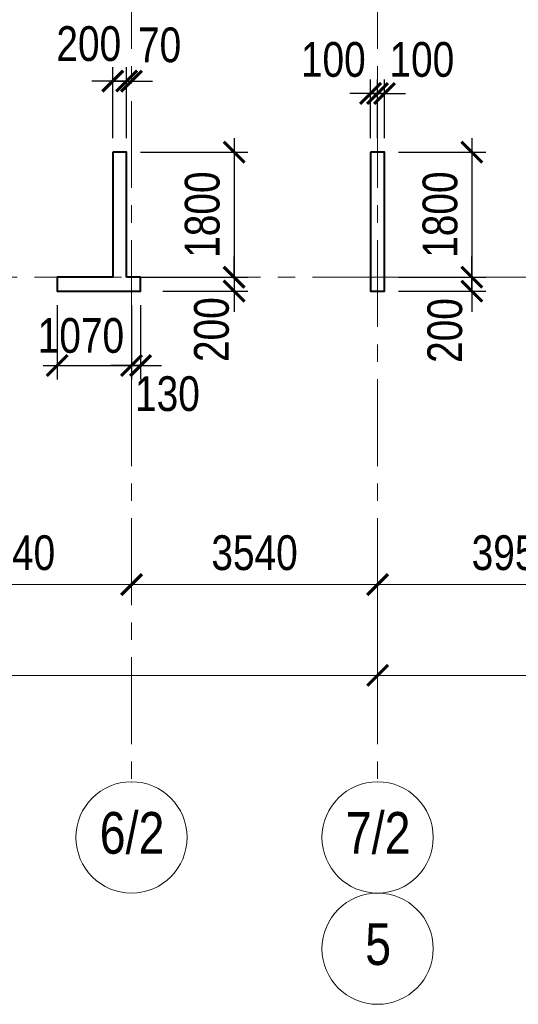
# Model space of a CAD drawing. Extents: x -8631841 to -8525813, y 4017860 to 4564755.
# Tile 97 of 112: x -8585631 to -8578457, y 4528450 to 4542612. Entities that reach past the tile are written whole.
import ezdxf
from ezdxf.enums import TextEntityAlignment as Align

# ---------------------------------------------------------------- set-up
doc = ezdxf.new("R2010")
doc.units = 0
doc.header["$LTSCALE"] = 1000
doc.header["$MEASUREMENT"] = 0
doc.linetypes.add('CENTER', pattern=[2, 1.25, -0.25, 0.25, -0.25])
for name, color, linetype, lineweight in [('СК-040-С(тены)', 12, 'Continuous', 40), ('СК-043-С-ПИЛОНЫ', 5, 'Continuous', 40), ('СК-100-О(си)', 7, 'CENTER', 15), ('СК-100-О(си)_имя', 7, 'CENTER', 15), ('СК-110-О-РАЗМЕРЫ', 7, 'Continuous', 15), ('СК-300-Р(азмеры)', 7, 'Continuous', 20), ('СК-343-Р-КОЛОННЫ', 7, 'Continuous', 13)]:
    doc.layers.add(name, color=color, linetype=linetype, lineweight=lineweight)
doc.styles.add('RUSS', font='arial.ttf', dxfattribs={"width": 0.8})
doc.dimstyles.new('100-200', dxfattribs={"dimscale": 0, "dimtxt": 500, "dimasz": 300, "dimexe": 200, "dimexo": 200, "dimgap": 200, "dimtad": 1, "dimdec": 0, "dimzin": 0, "dimdsep": 46, "dimtxsty": 'RUSS', "dimblk": 'ARCHTICK', "dimcen": 0.096, "dimdle": 200, "dimclrd": 7, "dimclre": 7, "dimclrt": 256, "dimadec": 0, "dimazin": 0, "dimtfac": 1, "dimtdec": 0, "dimtmove": 2, "dimatfit": 3, "dimldrblk": 'OBLIQUE', "dimfxl": 1, "dimtolj": 1, "dimtzin": 0, "dimarcsym": 0})

# ---------------------------------------------------------------- blocks, each defined once
blk = doc.blocks.new('A$Cc2edbf5f')
at = {"layer": 'СК-040-С(тены)'}
for points in [[(18360, 0), (17560, 0), (17560, -200), (18760, -200), (18760, 0)], [(18760, 0), (18560, 0)]]:
    blk.add_lwpolyline(points, dxfattribs=at)
at = {"layer": 'СК-043-С-ПИЛОНЫ'}
for points in [[(18360, 1800), (18360, 0)], [(18560, 0), (18560, 1800), (18360, 1800)], [(22070, 1800), (22070, -200), (22270, -200), (22270, 1800), (22070, 1800)], [(18360, -200), (18360, -200), (18560, -200), (18560, -200)]]:
    blk.add_lwpolyline(points, dxfattribs=at)
blk = doc.blocks.new('_ArchTick')
at = {"color": 0, "linetype": 'ByBlock', "const_width": 0.15}
blk.add_lwpolyline([(-0.5, -0.5), (0.5, 0.5)], dxfattribs=at)
blk = doc.blocks.new('*D139')
at = {"layer": 'Defpoints', "color": 0, "transparency": 16777216}
for p in [(-28730, -3370), (-25290, -3370), (-25290, -4421)]:
    blk.add_point(p, dxfattribs=at)
at = {"layer": 'СК-110-О-РАЗМЕРЫ', "color": 7, "lineweight": -2, "transparency": 16777216}
for p, q in [((-28730, -3570), (-28730, -4621)), ((-25290, -3570), (-25290, -4621)), ((-28930, -4421), (-25090, -4421))]:
    blk.add_line(p, q, dxfattribs=at)
at = {"layer": 'СК-110-О-РАЗМЕРЫ', "color": 7, "lineweight": -2, "transparency": 16777216, "xscale": 300, "yscale": 300, "zscale": 300, "rotation": 180}
blk.add_blockref('_ArchTick', (-28730, -4421), dxfattribs=at)
at = {"layer": 'СК-110-О-РАЗМЕРЫ', "color": 7, "lineweight": -2, "transparency": 16777216, "xscale": 300, "yscale": 300, "zscale": 300}
blk.add_blockref('_ArchTick', (-25290, -4421), dxfattribs=at)
at = {"layer": 'СК-110-О-РАЗМЕРЫ', "transparency": 16777216, "insert": (-27010, -3965), "char_height": 500, "attachment_point": 5, "style": 'RUSS'}
blk.add_mtext('\\A1;3440', dxfattribs=at)
blk = doc.blocks.new('_Oblique')
at = {"color": 0, "linetype": 'ByBlock', "lineweight": -2}
blk.add_line((-0.5, -0.5), (0.5, 0.5), dxfattribs=at)
blk = doc.blocks.new('*D140')
at = {"layer": 'Defpoints', "color": 0, "transparency": 16777216}
for p in [(-25290, -3370), (-21750, -3370), (-25290, -4421)]:
    blk.add_point(p, dxfattribs=at)
at = {"layer": 'СК-110-О-РАЗМЕРЫ', "color": 7, "lineweight": -2, "transparency": 16777216}
for p, q in [((-25290, -3570), (-25290, -4621)), ((-21750, -3570), (-21750, -4621)), ((-21550, -4421), (-25490, -4421))]:
    blk.add_line(p, q, dxfattribs=at)
at = {"layer": 'СК-110-О-РАЗМЕРЫ', "color": 7, "lineweight": -2, "transparency": 16777216, "xscale": 300, "yscale": 300, "zscale": 300, "rotation": 180}
blk.add_blockref('_ArchTick', (-25290, -4421), dxfattribs=at)
at = {"layer": 'СК-110-О-РАЗМЕРЫ', "color": 7, "lineweight": -2, "transparency": 16777216, "xscale": 300, "yscale": 300, "zscale": 300}
blk.add_blockref('_ArchTick', (-21750, -4421), dxfattribs=at)
at = {"layer": 'СК-110-О-РАЗМЕРЫ', "transparency": 16777216, "insert": (-23520, -3965), "char_height": 500, "attachment_point": 5, "style": 'RUSS'}
blk.add_mtext('\\A1;3540', dxfattribs=at)
blk = doc.blocks.new('*D141')
at = {"layer": 'Defpoints', "color": 0, "transparency": 16777216}
for p in [(-21750, -3370), (-17800, -3370), (-17800, -4421)]:
    blk.add_point(p, dxfattribs=at)
at = {"layer": 'СК-110-О-РАЗМЕРЫ', "color": 7, "lineweight": -2, "transparency": 16777216}
for p, q in [((-21750, -3570), (-21750, -4621)), ((-17800, -3570), (-17800, -4621)), ((-21950, -4421), (-17600, -4421))]:
    blk.add_line(p, q, dxfattribs=at)
at = {"layer": 'СК-110-О-РАЗМЕРЫ', "color": 7, "lineweight": -2, "transparency": 16777216, "xscale": 300, "yscale": 300, "zscale": 300, "rotation": 180}
blk.add_blockref('_ArchTick', (-21750, -4421), dxfattribs=at)
at = {"layer": 'СК-110-О-РАЗМЕРЫ', "color": 7, "lineweight": -2, "transparency": 16777216, "xscale": 300, "yscale": 300, "zscale": 300}
blk.add_blockref('_ArchTick', (-17800, -4421), dxfattribs=at)
at = {"layer": 'СК-110-О-РАЗМЕРЫ', "transparency": 16777216, "insert": (-19775, -3965), "char_height": 500, "attachment_point": 5, "style": 'RUSS'}
blk.add_mtext('\\A1;3950', dxfattribs=at)
blk = doc.blocks.new('*D151')
at = {"layer": 'Defpoints', "color": 0, "transparency": 16777216}
for p in [(-43920, -3521), (-21750, -3521), (-21750, -5726)]:
    blk.add_point(p, dxfattribs=at)
at = {"layer": 'СК-110-О-РАЗМЕРЫ', "color": 7, "lineweight": -2, "transparency": 16777216}
for p, q in [((-43920, -3721), (-43920, -5926)), ((-21750, -3721), (-21750, -5926)), ((-44120, -5726), (-21550, -5726))]:
    blk.add_line(p, q, dxfattribs=at)
at = {"layer": 'СК-110-О-РАЗМЕРЫ', "color": 7, "lineweight": -2, "transparency": 16777216, "xscale": 300, "yscale": 300, "zscale": 300, "rotation": 180}
blk.add_blockref('_ArchTick', (-43920, -5726), dxfattribs=at)
at = {"layer": 'СК-110-О-РАЗМЕРЫ', "color": 7, "lineweight": -2, "transparency": 16777216, "xscale": 300, "yscale": 300, "zscale": 300}
blk.add_blockref('_ArchTick', (-21750, -5726), dxfattribs=at)
at = {"layer": 'СК-110-О-РАЗМЕРЫ', "transparency": 16777216, "insert": (-32835, -5271), "char_height": 500, "attachment_point": 5, "style": 'RUSS'}
blk.add_mtext('\\A1;22170', dxfattribs=at)
blk = doc.blocks.new('*D152')
at = {"layer": 'Defpoints', "color": 0, "transparency": 16777216}
for p in [(-21750, -3521), (1610, -3521), (-21750, -5726)]:
    blk.add_point(p, dxfattribs=at)
at = {"layer": 'СК-110-О-РАЗМЕРЫ', "color": 7, "lineweight": -2, "transparency": 16777216}
for p, q in [((-21750, -3721), (-21750, -5926)), ((1610, -3721), (1610, -5926)), ((1810, -5726), (-21950, -5726))]:
    blk.add_line(p, q, dxfattribs=at)
at = {"layer": 'СК-110-О-РАЗМЕРЫ', "color": 7, "lineweight": -2, "transparency": 16777216, "xscale": 300, "yscale": 300, "zscale": 300, "rotation": 180}
blk.add_blockref('_ArchTick', (-21750, -5726), dxfattribs=at)
at = {"layer": 'СК-110-О-РАЗМЕРЫ', "color": 7, "lineweight": -2, "transparency": 16777216, "xscale": 300, "yscale": 300, "zscale": 300}
blk.add_blockref('_ArchTick', (1610, -5726), dxfattribs=at)
at = {"layer": 'СК-110-О-РАЗМЕРЫ', "transparency": 16777216, "insert": (-10070, -5271), "char_height": 500, "attachment_point": 5, "style": 'RUSS'}
blk.add_mtext('\\A1;23360', dxfattribs=at)
blk = doc.blocks.new('*D23')
at = {"layer": 'Defpoints', "color": 0, "transparency": 16777216}
for p in [(-8583770, 4538908), (-8583770, 4538708), (-8582547, 4538708)]:
    blk.add_point(p, dxfattribs=at)
at = {"layer": 'СК-110-О-РАЗМЕРЫ', "color": 7, "lineweight": -2, "transparency": 16777216}
for p, q in [((-8582547, 4538908), (-8582547, 4539208)), ((-8583570, 4538908), (-8582347, 4538908)), ((-8582547, 4538908), (-8582547, 4538708)), ((-8583570, 4538708), (-8582347, 4538708)), ((-8582547, 4538708), (-8582547, 4538408))]:
    blk.add_line(p, q, dxfattribs=at)
at = {"layer": 'СК-110-О-РАЗМЕРЫ', "color": 7, "lineweight": -2, "transparency": 16777216, "xscale": 300, "yscale": 300, "zscale": 300}
for p, rotation in [((-8582547, 4538908), 270), ((-8582547, 4538708), 90)]:
    blk.add_blockref('_ArchTick', p, dxfattribs=dict(at, rotation=rotation))
at = {"layer": 'СК-110-О-РАЗМЕРЫ', "transparency": 16777216, "insert": (-8582869, 4538154), "char_height": 500, "attachment_point": 5, "rotation": 90, "style": 'RUSS'}
blk.add_mtext('\\A1;200', dxfattribs=at)
blk = doc.blocks.new('*D64')
at = {"layer": 'Defpoints', "color": 0, "transparency": 16777216}
for p in [(-8580382, 4540708), (-8580382, 4538908), (-8579126, 4538908)]:
    blk.add_point(p, dxfattribs=at)
at = {"layer": 'СК-343-Р-КОЛОННЫ', "color": 7, "lineweight": -2, "transparency": 16777216}
for p, q in [((-8579126, 4540908), (-8579126, 4538708)), ((-8580182, 4540708), (-8578926, 4540708)), ((-8580182, 4538908), (-8578926, 4538908))]:
    blk.add_line(p, q, dxfattribs=at)
at = {"layer": 'СК-343-Р-КОЛОННЫ', "color": 7, "lineweight": -2, "transparency": 16777216, "xscale": 300, "yscale": 300, "zscale": 300}
for p, rotation in [((-8579126, 4540708), 90), ((-8579126, 4538908), 270)]:
    blk.add_blockref('_ArchTick', p, dxfattribs=dict(at, rotation=rotation))
at = {"layer": 'СК-343-Р-КОЛОННЫ', "transparency": 16777216, "insert": (-8579581, 4539808), "char_height": 500, "attachment_point": 5, "rotation": 90, "style": 'RUSS'}
blk.add_mtext('\\A1;1800', dxfattribs=at)
blk = doc.blocks.new('*D65')
at = {"layer": 'Defpoints', "color": 0, "transparency": 16777216}
for p in [(-8580382, 4538908), (-8579126, 4538908), (-8580382, 4538708)]:
    blk.add_point(p, dxfattribs=at)
at = {"layer": 'СК-343-Р-КОЛОННЫ', "color": 7, "lineweight": -2, "transparency": 16777216}
for p, q in [((-8579126, 4538908), (-8579126, 4539208)), ((-8580182, 4538908), (-8578926, 4538908)), ((-8579126, 4538708), (-8579126, 4538908)), ((-8580182, 4538708), (-8578926, 4538708)), ((-8579126, 4538708), (-8579126, 4538408))]:
    blk.add_line(p, q, dxfattribs=at)
at = {"layer": 'СК-343-Р-КОЛОННЫ', "color": 7, "lineweight": -2, "transparency": 16777216, "xscale": 300, "yscale": 300, "zscale": 300}
for p, rotation in [((-8579126, 4538908), 270), ((-8579126, 4538708), 90)]:
    blk.add_blockref('_ArchTick', p, dxfattribs=dict(at, rotation=rotation))
at = {"layer": 'СК-343-Р-КОЛОННЫ', "transparency": 16777216, "insert": (-8579512, 4538141), "char_height": 500, "attachment_point": 5, "rotation": 90, "style": 'RUSS'}
blk.add_mtext('\\A1;200', dxfattribs=at)
blk = doc.blocks.new('*D66')
at = {"layer": 'Defpoints', "color": 0, "transparency": 16777216}
for p in [(-8580482, 4541551), (-8580582, 4540708), (-8580482, 4540708)]:
    blk.add_point(p, dxfattribs=at)
at = {"layer": 'СК-343-Р-КОЛОННЫ', "color": 7, "lineweight": -2, "transparency": 16777216}
for p, q in [((-8580582, 4540908), (-8580582, 4541751)), ((-8580482, 4540908), (-8580482, 4541751)), ((-8580582, 4541551), (-8580882, 4541551)), ((-8580582, 4541551), (-8580482, 4541551)), ((-8580482, 4541551), (-8580182, 4541551))]:
    blk.add_line(p, q, dxfattribs=at)
at = {"layer": 'СК-343-Р-КОЛОННЫ', "color": 7, "lineweight": -2, "transparency": 16777216, "xscale": 300, "yscale": 300, "zscale": 300}
blk.add_blockref('_ArchTick', (-8580582, 4541551), dxfattribs=at)
at = {"layer": 'СК-343-Р-КОЛОННЫ', "color": 7, "lineweight": -2, "transparency": 16777216, "xscale": 300, "yscale": 300, "zscale": 300, "rotation": 180}
blk.add_blockref('_ArchTick', (-8580482, 4541551), dxfattribs=at)
at = {"layer": 'СК-343-Р-КОЛОННЫ', "transparency": 16777216, "insert": (-8581119, 4542037), "char_height": 500, "attachment_point": 5, "style": 'RUSS'}
blk.add_mtext('\\A1;100', dxfattribs=at)
blk = doc.blocks.new('*D67')
at = {"layer": 'Defpoints', "color": 0, "transparency": 16777216}
for p in [(-8580482, 4541551), (-8580482, 4540708), (-8580382, 4540708)]:
    blk.add_point(p, dxfattribs=at)
at = {"layer": 'СК-343-Р-КОЛОННЫ', "color": 7, "lineweight": -2, "transparency": 16777216}
for p, q in [((-8580482, 4540908), (-8580482, 4541751)), ((-8580382, 4540908), (-8580382, 4541751)), ((-8580482, 4541551), (-8580782, 4541551)), ((-8580382, 4541551), (-8580482, 4541551)), ((-8580382, 4541551), (-8580082, 4541551))]:
    blk.add_line(p, q, dxfattribs=at)
at = {"layer": 'СК-343-Р-КОЛОННЫ', "color": 7, "lineweight": -2, "transparency": 16777216, "xscale": 300, "yscale": 300, "zscale": 300}
blk.add_blockref('_ArchTick', (-8580482, 4541551), dxfattribs=at)
at = {"layer": 'СК-343-Р-КОЛОННЫ', "color": 7, "lineweight": -2, "transparency": 16777216, "xscale": 300, "yscale": 300, "zscale": 300, "rotation": 180}
blk.add_blockref('_ArchTick', (-8580382, 4541551), dxfattribs=at)
at = {"layer": 'СК-343-Р-КОЛОННЫ', "transparency": 16777216, "insert": (-8579845, 4542037), "char_height": 500, "attachment_point": 5, "style": 'RUSS'}
blk.add_mtext('\\A1;100', dxfattribs=at)
blk = doc.blocks.new('*D102')
at = {"layer": 'Defpoints', "color": 0, "transparency": 16777216}
for p in [(-8584092, 4540707), (-8584092, 4538908), (-8582547, 4538908)]:
    blk.add_point(p, dxfattribs=at)
at = {"layer": 'СК-343-Р-КОЛОННЫ', "color": 7, "lineweight": -2, "transparency": 16777216}
for p, q in [((-8582547, 4540907), (-8582547, 4538708)), ((-8583892, 4540707), (-8582347, 4540707)), ((-8583892, 4538908), (-8582347, 4538908))]:
    blk.add_line(p, q, dxfattribs=at)
at = {"layer": 'СК-343-Р-КОЛОННЫ', "color": 7, "lineweight": -2, "transparency": 16777216, "xscale": 300, "yscale": 300, "zscale": 300}
for p, rotation in [((-8582547, 4540707), 90), ((-8582547, 4538908), 270)]:
    blk.add_blockref('_ArchTick', p, dxfattribs=dict(at, rotation=rotation))
at = {"layer": 'СК-343-Р-КОЛОННЫ', "transparency": 16777216, "insert": (-8583002, 4539808), "char_height": 500, "attachment_point": 5, "rotation": 90, "style": 'RUSS'}
blk.add_mtext('\\A1;1800', dxfattribs=at)
blk = doc.blocks.new('*D103')
at = {"layer": 'Defpoints', "color": 0, "transparency": 16777216}
for p in [(-8584092, 4541729), (-8584292, 4540707), (-8584092, 4540707)]:
    blk.add_point(p, dxfattribs=at)
at = {"layer": 'СК-343-Р-КОЛОННЫ', "color": 7, "lineweight": -2, "transparency": 16777216}
for p, q in [((-8584292, 4540907), (-8584292, 4541929)), ((-8584092, 4540907), (-8584092, 4541929)), ((-8584292, 4541729), (-8584592, 4541729)), ((-8584292, 4541729), (-8584092, 4541729)), ((-8584092, 4541729), (-8583792, 4541729))]:
    blk.add_line(p, q, dxfattribs=at)
at = {"layer": 'СК-343-Р-КОЛОННЫ', "color": 7, "lineweight": -2, "transparency": 16777216, "xscale": 300, "yscale": 300, "zscale": 300}
blk.add_blockref('_ArchTick', (-8584292, 4541729), dxfattribs=at)
at = {"layer": 'СК-343-Р-КОЛОННЫ', "color": 7, "lineweight": -2, "transparency": 16777216, "xscale": 300, "yscale": 300, "zscale": 300, "rotation": 180}
blk.add_blockref('_ArchTick', (-8584092, 4541729), dxfattribs=at)
at = {"layer": 'СК-343-Р-КОЛОННЫ', "transparency": 16777216, "insert": (-8584637, 4542265), "char_height": 500, "attachment_point": 5, "style": 'RUSS'}
blk.add_mtext('\\A1;200', dxfattribs=at)
blk = doc.blocks.new('*D104')
at = {"layer": 'Defpoints', "color": 0, "transparency": 16777216}
for p in [(-8584022, 4541729), (-8584022, 4541729), (-8584092, 4540707)]:
    blk.add_point(p, dxfattribs=at)
at = {"layer": 'СК-343-Р-КОЛОННЫ', "color": 7, "lineweight": -2, "transparency": 16777216}
for p, q in [((-8584092, 4540907), (-8584092, 4541929)), ((-8584092, 4541729), (-8584392, 4541729)), ((-8584092, 4541729), (-8584022, 4541729)), ((-8584022, 4541729), (-8583722, 4541729))]:
    blk.add_line(p, q, dxfattribs=at)
at = {"layer": 'СК-343-Р-КОЛОННЫ', "color": 7, "lineweight": -2, "transparency": 16777216, "xscale": 300, "yscale": 300, "zscale": 300}
blk.add_blockref('_ArchTick', (-8584092, 4541729), dxfattribs=at)
at = {"layer": 'СК-343-Р-КОЛОННЫ', "color": 7, "lineweight": -2, "transparency": 16777216, "xscale": 300, "yscale": 300, "zscale": 300, "rotation": 180}
blk.add_blockref('_ArchTick', (-8584022, 4541729), dxfattribs=at)
at = {"layer": 'СК-343-Р-КОЛОННЫ', "transparency": 16777216, "insert": (-8583618, 4542247), "char_height": 500, "attachment_point": 5, "style": 'RUSS'}
blk.add_mtext('\\A1;70', dxfattribs=at)
blk = doc.blocks.new('*D107')
at = {"layer": 'Defpoints', "color": 0, "transparency": 16777216}
for p in [(-8585092, 4538708), (-8584022, 4538708), (-8584022, 4537637)]:
    blk.add_point(p, dxfattribs=at)
at = {"layer": 'СК-343-Р-КОЛОННЫ', "color": 7, "lineweight": -2, "transparency": 16777216}
for p, q in [((-8585092, 4538508), (-8585092, 4537437)), ((-8584022, 4538508), (-8584022, 4537437)), ((-8585292, 4537637), (-8583822, 4537637))]:
    blk.add_line(p, q, dxfattribs=at)
at = {"layer": 'СК-343-Р-КОЛОННЫ', "color": 7, "lineweight": -2, "transparency": 16777216, "xscale": 300, "yscale": 300, "zscale": 300, "rotation": 180}
blk.add_blockref('_ArchTick', (-8585092, 4537637), dxfattribs=at)
at = {"layer": 'СК-343-Р-КОЛОННЫ', "color": 7, "lineweight": -2, "transparency": 16777216, "xscale": 300, "yscale": 300, "zscale": 300}
blk.add_blockref('_ArchTick', (-8584022, 4537637), dxfattribs=at)
at = {"layer": 'СК-343-Р-КОЛОННЫ', "transparency": 16777216, "insert": (-8584750, 4538067), "char_height": 500, "attachment_point": 5, "style": 'RUSS'}
blk.add_mtext('\\A1;1070', dxfattribs=at)
blk = doc.blocks.new('*D108')
at = {"layer": 'Defpoints', "color": 0, "transparency": 16777216}
for p in [(-8584022, 4538708), (-8583892, 4538708), (-8584022, 4537637)]:
    blk.add_point(p, dxfattribs=at)
at = {"layer": 'СК-343-Р-КОЛОННЫ', "color": 7, "lineweight": -2, "transparency": 16777216}
for p, q in [((-8584022, 4538508), (-8584022, 4537437)), ((-8583892, 4538508), (-8583892, 4537437)), ((-8584022, 4537637), (-8584322, 4537637)), ((-8583892, 4537637), (-8584022, 4537637)), ((-8583892, 4537637), (-8583592, 4537637))]:
    blk.add_line(p, q, dxfattribs=at)
at = {"layer": 'СК-343-Р-КОЛОННЫ', "color": 7, "lineweight": -2, "transparency": 16777216, "xscale": 300, "yscale": 300, "zscale": 300}
blk.add_blockref('_ArchTick', (-8584022, 4537637), dxfattribs=at)
at = {"layer": 'СК-343-Р-КОЛОННЫ', "color": 7, "lineweight": -2, "transparency": 16777216, "xscale": 300, "yscale": 300, "zscale": 300, "rotation": 180}
blk.add_blockref('_ArchTick', (-8583892, 4537637), dxfattribs=at)
at = {"layer": 'СК-343-Р-КОЛОННЫ', "transparency": 16777216, "insert": (-8583505, 4537230), "char_height": 500, "attachment_point": 5, "style": 'RUSS'}
blk.add_mtext('\\A1;130', dxfattribs=at)
blk = doc.blocks.new('оси')
at = {"layer": 'СК-100-О(си)'}
for p, q in [((-25290.2, 18534.9), (-25290.2, -7257.5)), ((-21750, 18534.9), (-21750, -7257.5)), ((-46685.3, 0), (6554.2, 0))]:
    blk.add_line(p, q, dxfattribs=at)
at = {"layer": 'СК-100-О(си)', "linetype": 'Continuous'}
for centre in [(-25290.2, -8057.5), (-21750, -8057.5), (-21750, -9657.5)]:
    blk.add_circle(centre, 800, dxfattribs=at)
at = {"layer": 'СК-100-О(си)_имя', "style": 'RUSS', "width": 0.8}
for s, p in [('6/2', (-25282.4, -7991.8)), ('7/2', (-21742.2, -7991.8)), ('5', (-21742.2, -9591.8))]:
    blk.add_text(s, height=600, dxfattribs=at).set_placement(p, align=Align.MIDDLE_CENTER)
at = {"layer": 'СК-110-О-РАЗМЕРЫ'}
for base, p1, p2, picture, middle in [((-25290.2, -4420.6), (-28729.8, -3369.7), (-25290.2, -3369.7), '*D139', (-27010, -3965.1)), ((-17800, -4420.6), (-21750, -3369.7), (-17800, -3369.7), '*D141', (-19775, -3965.1)), ((-21750, -5726.1), (-43920.2, -3520.6), (-21750, -3520.6), '*D151', (-32835.1, -5270.8))]:
    dim = blk.add_linear_dim(base=base, p1=p1, p2=p2, dimstyle='100-200', override={"dimscale": 1}, dxfattribs=at)
    dim.commit()
    dim.dimension.update_dxf_attribs({"geometry": picture, "text_midpoint": middle})
for base, p1, p2, picture, middle in [((-25290.2, -4420.6), (-21750, -3369.7), (-25290.2, -3369.7), '*D140', (-23520.1, -3965.1)), ((-21750, -5726.1), (1610, -3520.6), (-21750, -3520.6), '*D152', (-10070, -5270.7))]:
    dim = blk.add_linear_dim(base=base, p1=p1, p2=p2, angle=180, dimstyle='100-200', override={"dimscale": 1}, dxfattribs=at)
    dim.commit()
    dim.dimension.update_dxf_attribs({"geometry": picture, "text_midpoint": middle})
blk = doc.blocks.new('A$C858fb3ef')
at = {"layer": 'СК-300-Р(азмеры)'}
blk.add_blockref('оси', (0, 0), dxfattribs=at)
blk = doc.blocks.new('A$C573b34c5')
blk.add_blockref('A$C858fb3ef', (0, 0))

msp = doc.modelspace()

# ---------------------------------------------------------------- block references
at = {"layer": 'СК-043-С-ПИЛОНЫ'}
msp.add_blockref('A$Cc2edbf5f', (-8602652.1, 4538907.6), dxfattribs=at)
at = {"layer": 'СК-300-Р(азмеры)'}
msp.add_blockref('A$C573b34c5', (-8558731.8, 4538907.7), dxfattribs=at)

# ---------------------------------------------------------------- dimensions: what is measured, and where the dimension line sits
at = {"layer": 'СК-110-О-РАЗМЕРЫ'}
dim = msp.add_linear_dim(base=(-8582547.3, 4538707.9), p1=(-8583770, 4538907.9), p2=(-8583770, 4538707.9), angle=90, dimstyle='100-200', override={"dimscale": 1}, dxfattribs=at)
dim.commit()
dim.dimension.update_dxf_attribs({"geometry": '*D23', "text_midpoint": (-8582868.5, 4538154.3), "dimtype": 160})
at = {"layer": 'СК-343-Р-КОЛОННЫ'}
for base, p1, p2, picture, middle in [((-8584092, 4541729), (-8584292, 4540707.4), (-8584092, 4540707.4), '*D103', (-8584637.2, 4542265.2)), ((-8584022.1, 4541729), (-8584092, 4540707.4), (-8584022.1, 4541729), '*D104', (-8583617.6, 4542247.4)), ((-8580481.8, 4541551.1), (-8580581.9, 4540707.6), (-8580481.8, 4540707.6), '*D66', (-8581118.8, 4542037.3)), ((-8584022.1, 4537637.4), (-8585092.1, 4538707.9), (-8584022.1, 4538707.9), '*D107', (-8584749.9, 4538067.1)), ((-8584022.1, 4537637.4), (-8583892.1, 4538707.9), (-8584022.1, 4538707.9), '*D108', (-8583505.3, 4537229.9))]:
    dim = msp.add_linear_dim(base=base, p1=p1, p2=p2, dimstyle='100-200', override={"dimscale": 1}, dxfattribs=at)
    dim.commit()
    dim.dimension.update_dxf_attribs({"geometry": picture, "text_midpoint": middle, "dimtype": 160})
for base, p1, p2, angle, picture, middle in [((-8580481.8, 4541551.1), (-8580381.7, 4540707.6), (-8580481.8, 4540707.6), 180, '*D67', (-8579844.9, 4542037.3)), ((-8579126, 4538907.7), (-8580381.9, 4538707.9), (-8580381.9, 4538907.7), 90, '*D65', (-8579511.7, 4538140.9))]:
    dim = msp.add_linear_dim(base=base, p1=p1, p2=p2, angle=angle, dimstyle='100-200', override={"dimscale": 1}, dxfattribs=at)
    dim.commit()
    dim.dimension.update_dxf_attribs({"geometry": picture, "text_midpoint": middle, "dimtype": 160})
for base, p1, p2, picture, middle in [((-8582547, 4538907.8), (-8584092, 4540707.4), (-8584092, 4538907.8), '*D102', (-8583002.3, 4539807.6)), ((-8579126, 4538907.7), (-8580381.9, 4540707.6), (-8580381.9, 4538907.7), '*D64', (-8579581.3, 4539807.7))]:
    dim = msp.add_linear_dim(base=base, p1=p1, p2=p2, angle=90, dimstyle='100-200', override={"dimscale": 1}, dxfattribs=at)
    dim.commit()
    dim.dimension.update_dxf_attribs({"geometry": picture, "text_midpoint": middle})

doc.saveas('drawing.dxf')
